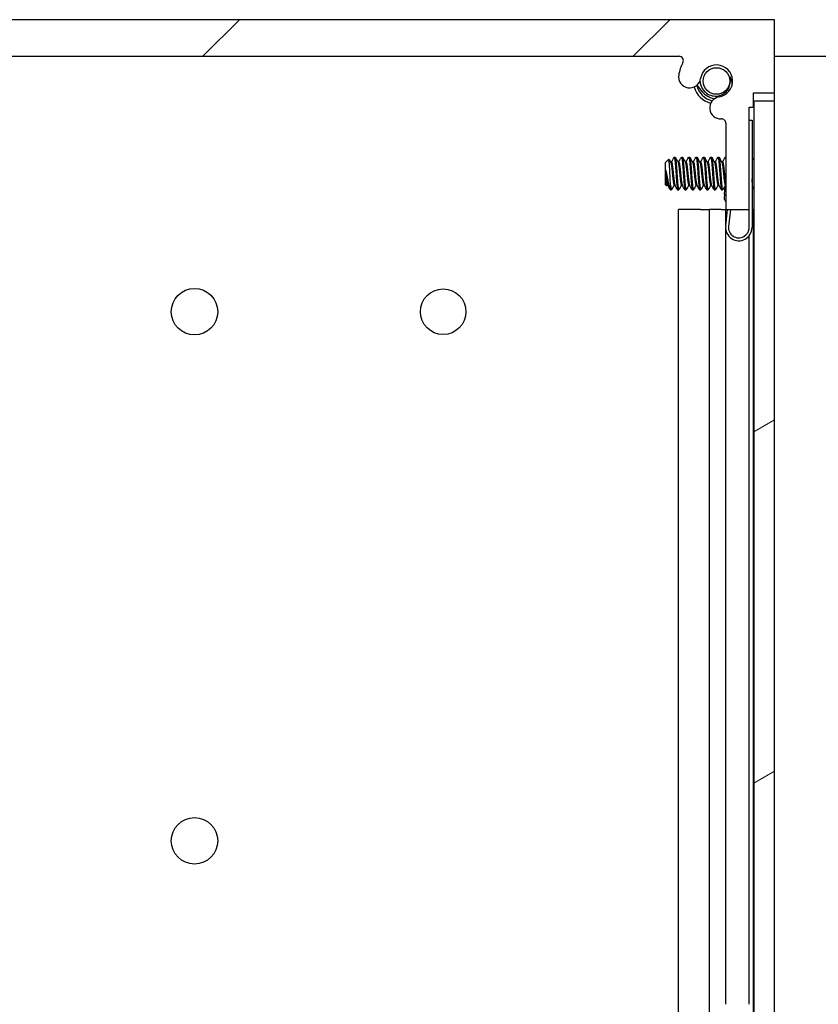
# Model space of a CAD drawing. Header units: millimetres. Extents: x 80 to 2248, y 80 to 1719.
# Tile 57 of 79: x 1195 to 1264, y 1166 to 1251. Entities that reach past the tile are written whole.
import ezdxf

# ---------------------------------------------------------------- set-up
doc = ezdxf.new("R2010")
doc.units = ezdxf.units.MM
doc.header["$LTSCALE"] = 8.333333
for name, color, linetype, lineweight in [('Dimension (ANSI)', 7, 'Continuous', 25), ('Hatch (ANSI)', 7, 'Continuous', 18), ('Visible (ANSI)', 7, 'Continuous', 25)]:
    doc.layers.add(name, color=color, linetype=linetype, lineweight=lineweight)
doc.styles.add('Note Text (ANSI)', font='tahoma.ttf')
doc.dimstyles.new('Default - mm (ANSI)', dxfattribs={"dimscale": 8.333333, "dimtxt": 1.75, "dimasz": 1.5, "dimexe": 2, "dimexo": 1, "dimgap": 0.8, "dimtad": 0, "dimtih": 1, "dimtoh": 1, "dimrnd": 1e-08, "dimzin": 0, "dimdsep": 46, "dimtxsty": 'Note Text (ANSI)', "dimblk": 'Filled-2', "dimcen": 0.09, "dimdle": 10, "dimclrd": 256, "dimclre": 256, "dimclrt": 256, "dimadec": 1, "dimazin": 0, "dimtfac": 1.741714, "dimtofl": 0, "dimtmove": 0, "dimatfit": 3, "dimldrblk": 'Filled-1', "dimfxl": 1, "dimtolj": 1, "dimtzin": 0, "dimlwd": -1, "dimlwe": -1, "dimarcsym": 0})

# ---------------------------------------------------------------- blocks, each defined once
blk = doc.blocks.new('Filled-2')
at = {"color": 0}
for p, q in [((0, 0), (-1, 0.1667)), ((-1, 0.1667), (-1, -0.1667)), ((-1, 0), (0, 0)), ((-1, -0.1667), (0, 0))]:
    blk.add_line(p, q, dxfattribs=at)
at = {"color": 0, "flags": 128}
blk.add_lwpolyline([(-1, -0.1667), (0, 0), (-1, 0.1667), (-1, -0.1667)], dxfattribs=at)
at = {"color": 0}
blk.add_solid([(-1, -0.1667), (0, 0), (-1, 0.1667), (-1, -0.1667)], dxfattribs=at)
blk = doc.blocks.new('*D11')
at = {"layer": 'Defpoints', "color": 0, "transparency": 16777216}
for p in [(1252.208, 1248.229), (1347.354, 1248.229), (1252.208, 543.399)]:
    blk.add_point(p, dxfattribs=at)
at = {"layer": 'Dimension (ANSI)', "transparency": 16777216}
for p, q in [((1260.541, 1248.229), (1364.021, 1248.229)), ((1347.354, 1235.729), (1347.354, 850.112)), ((1347.354, 555.899), (1347.354, 789.117)), ((1260.541, 543.399), (1364.021, 543.399))]:
    blk.add_line(p, q, dxfattribs=at)
at = {"layer": 'Dimension (ANSI)', "transparency": 16777216, "xscale": 12.5, "yscale": 12.5, "zscale": 12.5}
for p, rotation in [((1347.354, 1248.229), 90), ((1347.354, 543.399), 270)]:
    blk.add_blockref('Filled-2', p, dxfattribs=dict(at, rotation=rotation))
at = {"layer": 'Dimension (ANSI)', "transparency": 16777216, "char_height": 14.58333, "attachment_point": 5, "style": 'Note Text (ANSI)'}
for s, insert in [('\\A1; 704.83 mm', (1347.354, 833.906)), ('\\A1;[27.749 in]', (1347.354, 803.408))]:
    blk.add_mtext(s, dxfattribs=dict(at, insert=insert))
blk = doc.blocks.new('Filled-1')
at = {"color": 0}
for p, q in [((0, 0), (-1, 0.3333)), ((-1, 0.3333), (-1, -0.3333)), ((-1, 0), (0, 0)), ((-1, -0.3333), (0, 0))]:
    blk.add_line(p, q, dxfattribs=at)
at = {"color": 0, "flags": 128}
blk.add_lwpolyline([(-1, -0.3333), (0, 0), (-1, 0.3333), (-1, -0.3333)], dxfattribs=at)
at = {"color": 0}
blk.add_solid([(-1, -0.3333), (0, 0), (-1, 0.3333), (-1, -0.3333)], dxfattribs=at)

msp = doc.modelspace()

# ---------------------------------------------------------------- hatches: boundary and pattern name
at = {"layer": 'Hatch (ANSI)'}
h = msp.add_hatch(dxfattribs=at)
h.set_pattern_fill('ANSI31', color=256, scale=211.666667, style=0)
h.set_pattern_definition([(45, (0, 0), (-18.70887, 18.70887), [])])
edge = h.paths.add_edge_path()
edge.add_line((1260.5172, 1245.0542), (1260.5172, 1251.4042))
edge.add_line((1260.5172, 1251.4042), (1127.9292, 1251.4042))
edge.add_line((1127.9292, 1251.4042), (1127.9292, 1245.0542))
edge.add_line((1127.9292, 1245.0542), (1129.7582, 1245.0542))
edge.add_line((1129.7582, 1245.0542), (1129.7582, 1243.7842))
edge.add_line((1129.7582, 1243.7842), (1130.1392, 1243.7842))
edge.add_line((1130.1392, 1243.7842), (1130.1392, 1234.8942))
edge.add_line((1130.1392, 1234.8942), (1132.1712, 1234.8942))
edge.add_line((1132.1712, 1234.8942), (1132.1712, 1242.3929))
edge.add_ellipse((1132.5522, 1242.3929), major_axis=(0, 0.381), ratio=1, start_angle=357.543268, end_angle=450, ccw=False)
edge.add_ellipse((1132.6099, 1243.7379), major_axis=(0.9643, -0.0414), ratio=1, start_angle=270, end_angle=443.339678)
edge.add_ellipse((1132.9842, 1246.0702), major_axis=(-1.3794, 0.2214), ratio=1, start_angle=198.234109, end_angle=450, ccw=False)
edge.add_ellipse((1135.3166, 1246.4445), major_axis=(0.1529, -0.953), ratio=1, start_angle=270, end_angle=449.999999)
edge.add_ellipse((1132.9842, 1246.0702), major_axis=(-0.5272, 3.2854), ratio=1, start_angle=270, end_angle=289.532567)
edge.add_ellipse((1136.2386, 1247.8482), major_axis=(-0.1827, 0.3344), ratio=1, start_angle=331.350379, end_angle=450, ccw=False)
edge.add_line((1136.2386, 1248.2292), (1252.2079, 1248.2292))
edge.add_ellipse((1252.2079, 1247.8482), major_axis=(0.381, 0), ratio=1, start_angle=331.350379, end_angle=450, ccw=False)
edge.add_ellipse((1255.4622, 1246.0702), major_axis=(-1.5953, -2.92), ratio=1, start_angle=270, end_angle=289.532567)
edge.add_ellipse((1253.1299, 1246.4445), major_axis=(-0.1529, -0.953), ratio=1, start_angle=270, end_angle=450)
edge.add_ellipse((1255.4622, 1246.0702), major_axis=(0.2214, 1.3794), ratio=1, start_angle=198.234109, end_angle=450, ccw=False)
edge.add_ellipse((1255.8365, 1243.7379), major_axis=(-0.953, -0.1529), ratio=1, start_angle=270, end_angle=443.339678)
edge.add_ellipse((1255.8942, 1242.3929), major_axis=(0.3806, 0.0163), ratio=1, start_angle=357.543268, end_angle=450, ccw=False)
edge.add_line((1256.2752, 1242.3929), (1256.2752, 1234.8942))
edge.add_line((1256.2752, 1234.8942), (1258.3072, 1234.8942))
edge.add_line((1258.3072, 1234.8942), (1258.3072, 1243.7842))
edge.add_line((1258.3072, 1243.7842), (1258.6882, 1243.7842))
edge.add_line((1258.6882, 1243.7842), (1258.6882, 1245.0542))
edge.add_line((1258.6882, 1245.0542), (1260.5172, 1245.0542))
h = msp.add_hatch(dxfattribs=at)
h.set_pattern_fill('ANSI31', color=256, scale=211.666667, angle=-15, style=0)
h.set_pattern_definition([(30, (0, 0), (-13.22917, 22.9136), [])])
h.paths.add_polyline_path([(1258.7138, 547.3135), (1260.5172, 547.3135), (1260.5172, 1244.3149), (1258.7138, 1244.3149)])

# ---------------------------------------------------------------- linework, layer by layer
at = {"layer": 'Visible (ANSI)'}
for p, q in [((1260.5172, 1251.4042), (1127.9292, 1251.4042)), ((1260.5172, 1245.0542), (1260.5172, 1251.4042)), ((1136.2386, 1248.2292), (1252.2079, 1248.2292)), ((1258.6882, 1243.7842), (1258.6882, 1245.0542)), ((1258.6882, 1245.0542), (1260.5172, 1245.0542)), ((1260.5041, 1244.3149), (1260.5041, 1245.0542)), ((1258.3072, 1234.8942), (1258.3072, 1243.7842)), ((1258.3072, 1243.7842), (1258.6882, 1243.7842)), ((1260.5172, 1244.3149), (1258.7138, 1244.3149)), ((1258.7138, 1244.3149), (1258.7138, 547.3135)), ((1260.5172, 547.3135), (1260.5172, 1244.3149)), ((1258.3072, 1242.6792), (1258.5572, 1242.6792)), ((1258.5572, 1242.6792), (1258.5572, 1233.3292)), ((1256.2638, 1242.4773), (1256.2653, 1242.4794)), ((1256.2662, 1242.4756), (1256.2638, 1242.4773)), ((1256.2752, 1242.3929), (1256.2752, 1234.8942)), ((1250.9922, 1238.9619), (1251.3153, 1239.2849)), ((1251.786, 1239.4381), (1251.8654, 1239.4381)), ((1252.421, 1239.4381), (1252.5004, 1239.4381)), ((1253.056, 1239.4381), (1253.1354, 1239.4381)), ((1253.691, 1239.4381), (1253.7704, 1239.4381)), ((1254.326, 1239.4381), (1254.4054, 1239.4381)), ((1254.961, 1239.4381), (1255.0404, 1239.4381)), ((1255.596, 1239.4381), (1255.6754, 1239.4381)), ((1256.231, 1239.4381), (1256.2752, 1239.4381)), ((1258.5572, 1239.1799), (1258.7138, 1239.3365)), ((1250.9922, 1238.9619), (1250.9922, 1237.0696)), ((1251.4784, 1239.0085), (1251.5479, 1239.0085)), ((1252.1134, 1239.0085), (1252.1829, 1239.0085)), ((1252.7484, 1239.0085), (1252.8179, 1239.0085)), ((1253.3834, 1239.0085), (1253.4529, 1239.0085)), ((1254.0184, 1239.0085), (1254.0879, 1239.0085)), ((1254.6534, 1239.0085), (1254.7229, 1239.0085)), ((1255.2884, 1239.0085), (1255.3579, 1239.0085)), ((1255.9234, 1239.0085), (1255.9929, 1239.0085)), ((1251.0389, 1238.3389), (1251.0389, 1237.571)), ((1250.9922, 1237.0696), (1251.111, 1236.9508)), ((1251.151, 1237.0229), (1251.2205, 1237.0229)), ((1251.4685, 1236.5933), (1251.4685, 1237.0192)), ((1251.786, 1237.0229), (1251.8555, 1237.0229)), ((1252.421, 1237.0229), (1252.4905, 1237.0229)), ((1253.056, 1237.0229), (1253.1255, 1237.0229)), ((1253.691, 1237.0229), (1253.7605, 1237.0229)), ((1254.326, 1237.0229), (1254.3955, 1237.0229)), ((1254.961, 1237.0229), (1255.0305, 1237.0229)), ((1255.596, 1237.0229), (1255.6655, 1237.0229)), ((1256.1606, 1236.2349), (1256.2282, 1236.8643)), ((1256.2282, 1236.8643), (1256.2547, 1237.1104)), ((1256.231, 1237.0229), (1256.2453, 1237.0229)), ((1258.6336, 1236.7751), (1258.7138, 1236.6949)), ((1251.4685, 1236.5933), (1251.5479, 1236.5933)), ((1252.1035, 1236.5933), (1252.1829, 1236.5933)), ((1252.7385, 1236.5933), (1252.8179, 1236.5933)), ((1253.3735, 1236.5933), (1253.4529, 1236.5933)), ((1254.0085, 1236.5933), (1254.0879, 1236.5933)), ((1254.6435, 1236.5933), (1254.7229, 1236.5933)), ((1255.2785, 1236.5933), (1255.3579, 1236.5933)), ((1255.9135, 1236.5933), (1255.9929, 1236.5933)), ((1256.1606, 1236.2349), (1256.1239, 1235.8939)), ((1254.0698, 1234.9042), (1252.1516, 1234.9042)), ((1252.1516, 1163.507), (1252.1516, 1234.9042)), ((1254.0698, 1234.9042), (1254.8582, 1234.9042)), ((1255.8648, 1234.9042), (1254.8582, 1234.9042)), ((1254.8582, 1163.7656), (1254.8582, 1234.9042)), ((1255.8648, 1234.9042), (1256.2621, 1234.9042)), ((1256.2621, 1234.9042), (1256.2752, 1234.9042)), ((1256.2621, 1233.4353), (1256.2621, 1234.9042)), ((1256.2638, 1233.4521), (1256.4188, 1234.8942)), ((1256.2752, 1234.8942), (1258.3072, 1234.8942)), ((1256.6703, 1234.8942), (1256.5124, 1233.4254)), ((1258.2941, 1233.1762), (1258.2941, 1234.8942)), ((1258.3072, 1233.3292), (1258.3072, 1234.8942)), ((1258.5572, 1234.9042), (1258.6751, 1234.9042)), ((1258.6751, 1234.9042), (1258.7138, 1234.9042)), ((1258.6751, 1163.7963), (1258.6751, 1234.9042)), ((1256.2621, 1165.7642), (1256.2621, 1233.2232)), ((1258.2941, 1165.7642), (1258.2941, 1232.5972))]:
    msp.add_line(p, q, dxfattribs=at)
for centre, radius in [((1255.4622, 1246.0702), 1.1573), ((1210.0851, 1226.0042), 2.0193), ((1231.7005, 1226.0042), 1.981), ((1210.0851, 1179.9794), 2.0193)]:
    msp.add_circle(centre, radius, dxfattribs=at)
for centre, radius, start, end in [((1252.2079, 1247.8482), 0.381, 331.350379, 90), ((1255.4622, 1246.0702), 3.3274, 151.350379, 170.882946), ((1255.4622, 1246.0702), 1.397, 279.117054, 170.882946), ((1253.1299, 1246.4445), 0.9652, 170.882946, 350.882946), ((1255.4622, 1246.0702), 1.2156, 333.644372, 18.644372), ((1255.4622, 1246.0702), 2, 194.636217, 255.363783), ((1255.4622, 1246.0702), 1.7526, 192.076077, 257.923923), ((1255.8365, 1243.7379), 0.9652, 99.117054, 272.456732), ((1255.8942, 1242.3929), 0.381, 0, 92.456732), ((1256.7168, 1235.9864), 0.6, 188.865854, 222.617192), ((1257.4072, 1233.3292), 1.15, 173.865854, 0), ((1257.4072, 1233.3292), 0.9, 173.865854, 0)]:
    msp.add_arc(centre, radius, start, end, dxfattribs=at)
for points in [[(1254.0279, 1246.0906), (1254.0281, 1246.0837), (1254.0285, 1246.0769), (1254.0288, 1246.0702)], [(1256.6141, 1246.4589), (1256.689, 1246.3392), (1256.7411, 1246.2091), (1256.7696, 1246.0702)], [(1256.7696, 1246.0702), (1256.7876, 1245.9829), (1256.8114, 1245.8287), (1256.7892, 1245.6333)], [(1251.3252, 1239.2812), (1251.3794, 1239.1845), (1251.4337, 1239.0878), (1251.4881, 1238.9913)], [(1251.538, 1239.0085), (1251.6163, 1239.1474), (1251.6942, 1239.2865), (1251.772, 1239.4257)], [(1251.8793, 1239.4257), (1251.9604, 1239.2808), (1252.0416, 1239.1359), (1252.1231, 1238.9913)], [(1252.173, 1239.0085), (1252.2513, 1239.1474), (1252.3292, 1239.2865), (1252.407, 1239.4257)], [(1252.5143, 1239.4257), (1252.5954, 1239.2808), (1252.6766, 1239.1359), (1252.7581, 1238.9913)], [(1252.808, 1239.0085), (1252.8863, 1239.1474), (1252.9642, 1239.2865), (1253.042, 1239.4257)], [(1253.1493, 1239.4257), (1253.2304, 1239.2808), (1253.3116, 1239.1359), (1253.3931, 1238.9913)], [(1253.443, 1239.0085), (1253.5213, 1239.1474), (1253.5992, 1239.2865), (1253.677, 1239.4257)], [(1253.7843, 1239.4257), (1253.8654, 1239.2808), (1253.9466, 1239.1359), (1254.0281, 1238.9913)], [(1254.078, 1239.0085), (1254.1563, 1239.1474), (1254.2342, 1239.2865), (1254.312, 1239.4257)], [(1254.4193, 1239.4257), (1254.5004, 1239.2808), (1254.5816, 1239.1359), (1254.6631, 1238.9913)], [(1254.713, 1239.0085), (1254.7913, 1239.1474), (1254.8692, 1239.2865), (1254.947, 1239.4257)], [(1255.0543, 1239.4257), (1255.1354, 1239.2808), (1255.2166, 1239.1359), (1255.2981, 1238.9913)], [(1255.348, 1239.0085), (1255.4263, 1239.1474), (1255.5042, 1239.2865), (1255.582, 1239.4257)], [(1255.6893, 1239.4257), (1255.7704, 1239.2808), (1255.8516, 1239.1359), (1255.9331, 1238.9913)], [(1255.983, 1239.0085), (1256.0613, 1239.1474), (1256.1392, 1239.2865), (1256.217, 1239.4257)], [(1258.6986, 1239.3213), (1258.7037, 1239.3304), (1258.7088, 1239.3394), (1258.7138, 1239.3485)], [(1251.0389, 1238.3389), (1251.0656, 1238.2401), (1251.0902, 1238.1303), (1251.1123, 1238.0157)], [(1251.1609, 1237.0229), (1251.1482, 1237.0003), (1251.1355, 1236.9778), (1251.1227, 1236.9552)], [(1251.4365, 1236.638), (1251.3614, 1236.7722), (1251.2862, 1236.9063), (1251.2107, 1237.0402)], [(1251.7959, 1237.0229), (1251.7176, 1236.884), (1251.6397, 1236.7449), (1251.5618, 1236.6058)], [(1252.0895, 1236.6058), (1252.0085, 1236.7507), (1251.9273, 1236.8956), (1251.8457, 1237.0402)], [(1252.4309, 1237.0229), (1252.3526, 1236.884), (1252.2747, 1236.7449), (1252.1968, 1236.6058)], [(1252.7245, 1236.6058), (1252.6435, 1236.7507), (1252.5623, 1236.8956), (1252.4807, 1237.0402)], [(1253.0659, 1237.0229), (1252.9876, 1236.884), (1252.9097, 1236.7449), (1252.8318, 1236.6058)], [(1253.3595, 1236.6058), (1253.2785, 1236.7507), (1253.1973, 1236.8956), (1253.1157, 1237.0402)], [(1253.7009, 1237.0229), (1253.6226, 1236.884), (1253.5447, 1236.7449), (1253.4668, 1236.6058)], [(1253.9945, 1236.6058), (1253.9135, 1236.7507), (1253.8323, 1236.8956), (1253.7507, 1237.0402)], [(1254.3359, 1237.0229), (1254.2576, 1236.884), (1254.1797, 1236.7449), (1254.1018, 1236.6058)], [(1254.6295, 1236.6058), (1254.5485, 1236.7507), (1254.4673, 1236.8956), (1254.3857, 1237.0402)], [(1254.9709, 1237.0229), (1254.8926, 1236.884), (1254.8147, 1236.7449), (1254.7368, 1236.6058)], [(1255.2645, 1236.6058), (1255.1835, 1236.7507), (1255.1023, 1236.8956), (1255.0207, 1237.0402)], [(1255.6059, 1237.0229), (1255.5276, 1236.884), (1255.4497, 1236.7449), (1255.3718, 1236.6058)], [(1255.8995, 1236.6058), (1255.8185, 1236.7507), (1255.7373, 1236.8956), (1255.6557, 1237.0402)], [(1256.2409, 1237.0229), (1256.1626, 1236.884), (1256.0847, 1236.7449), (1256.0068, 1236.6058)], [(1258.6388, 1236.77), (1258.6116, 1236.7215), (1258.5844, 1236.6729), (1258.5572, 1236.6244)]]:
    msp.add_open_spline(points, degree=3, dxfattribs=at)
for points, knots in [([(1254.0288, 1246.0702), (1254.0368, 1245.9216), (1254.0656, 1245.803), (1254.1337, 1245.5962), (1254.1843, 1245.4897), (1254.3369, 1245.2513), (1254.457, 1245.1182), (1254.7525, 1244.9075), (1254.9157, 1244.8343), (1255.2486, 1244.7589), (1255.4261, 1244.7496), (1255.7641, 1244.809), (1255.9144, 1244.8657), (1256.1878, 1245.0328), (1256.2856, 1245.1283), (1256.4345, 1245.3012), (1256.5024, 1245.4116), (1256.5515, 1245.5306)], [-0.25808674, -0.25808674, -0.25808674, -0.25808674, -0.23478538, -0.23478538, -0.20745079, -0.20745079, -0.16890819, -0.16890819, -0.13215384, -0.13215384, -0.09808162, -0.09808162, -0.06858842, -0.06858842, -0.0387126, -0.0387126, 0, 0, 0, 0]), ([(1253.7864, 1245.737), (1253.8952, 1245.512), (1254.0408, 1245.3051), (1254.3092, 1245.0334), (1254.4073, 1244.9496), (1254.5561, 1244.8429), (1254.6011, 1244.8131), (1254.6575, 1244.7784), (1254.6681, 1244.772), (1254.6832, 1244.763), (1254.6879, 1244.7603), (1254.6959, 1244.7556), (1254.6993, 1244.7536), (1254.7059, 1244.7498), (1254.709, 1244.748), (1254.7164, 1244.7438), (1254.7207, 1244.7414), (1254.7355, 1244.7331), (1254.746, 1244.7273), (1254.8603, 1244.6655), (1254.9682, 1244.6174), (1255.145, 1244.5547), (1255.2086, 1244.5354), (1255.2702, 1244.5194)], [-0.20828692, -0.20828692, -0.20828692, -0.20828692, -0.16037519, -0.16037519, -0.1357902, -0.1357902, -0.12553662, -0.12553662, -0.1232027, -0.1232027, -0.12218422, -0.12218422, -0.12143653, -0.12143653, -0.12074769, -0.12074769, -0.11981568, -0.11981568, -0.11753587, -0.11753587, -0.09516844, -0.09516844, -0.08204301, -0.08204301, -0.08204301, -0.08204301]), ([(1251.4174, 1238.0157), (1251.4106, 1238.174), (1251.4045, 1238.2982), (1251.3937, 1238.5077), (1251.3877, 1238.6146), (1251.3732, 1238.8504), (1251.3647, 1238.969), (1251.3528, 1239.1093), (1251.3491, 1239.1503), (1251.3372, 1239.2498), (1251.3286, 1239.2848), (1251.3182, 1239.287), (1251.3168, 1239.2864), (1251.3153, 1239.2849)], [-0.3275077, -0.3275077, -0.3275077, -0.3275077, -0.298679, -0.298679, -0.26513723, -0.26513723, -0.21824944, -0.21824944, -0.19498337, -0.19498337, -0.1484776, -0.1484776, -0.14089425, -0.14089425, -0.14089425, -0.14089425]), ([(1251.1227, 1236.9552), (1251.117, 1236.945), (1251.1112, 1236.9467), (1251.0963, 1236.981), (1251.0874, 1237.0293), (1251.0713, 1237.1729), (1251.0646, 1237.2505), (1251.0525, 1237.3925), (1251.0457, 1237.4786), (1251.0389, 1237.571)], [-0.09938098, -0.09938098, -0.09938098, -0.09938098, -0.08213524, -0.08213524, -0.055703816, -0.055703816, -0.030124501, -0.030124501, 0, 0, 0, 0]), ([(1251.1123, 1238.0157), (1251.1224, 1237.9635), (1251.1416, 1237.8647), (1251.1857, 1237.6443), (1251.2042, 1237.5534), (1251.251, 1237.3263), (1251.2786, 1237.1962), (1251.3388, 1236.9269), (1251.3638, 1236.8264), (1251.4133, 1236.6767), (1251.4412, 1236.6206), (1251.4685, 1236.5933)], [-0.16946906, -0.16946906, -0.16946906, -0.16946906, -0.14210049, -0.14210049, -0.12254616, -0.12254616, -0.09176944, -0.09176944, -0.05039984, -0.05039984, 0, 0, 0, 0]), ([(1251.4685, 1237.0192), (1251.46, 1237.1552), (1251.4513, 1237.3121), (1251.4425, 1237.4828), (1251.4381, 1237.5681), (1251.4338, 1237.6554), (1251.4296, 1237.7446), (1251.4254, 1237.8338), (1251.4213, 1237.9256), (1251.4174, 1238.0157)], [0, 0, 0, 0, 0.0005404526, 0.0005404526, 0.0005404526, 0.0008106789, 0.0008106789, 0.0008106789, 0.0010809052, 0.0010809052, 0.0010809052, 0.0010809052]), ([(1258.6336, 1236.7751), (1258.6257, 1236.7831), (1258.6178, 1236.8163), (1258.6037, 1236.9218), (1258.5965, 1236.9997), (1258.5783, 1237.2375), (1258.5693, 1237.3688), (1258.5592, 1237.5291), (1258.5582, 1237.545), (1258.5572, 1237.561)], [-0.52990335, -0.52990335, -0.52990335, -0.52990335, -0.4386463, -0.4386463, -0.36077455, -0.36077455, -0.29338338, -0.29338338, -0.28602497, -0.28602497, -0.28602497, -0.28602497])]:
    msp.add_open_spline(points, degree=3, knots=knots, dxfattribs=at)
for points, weights, knots in [([(1251.772, 1239.4257), (1251.8077, 1239.4895), (1251.8389, 1239.2476), (1251.8918, 1238.837), (1251.9447, 1238.0157)], [0.937106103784, 0.916453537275, 1, 0.866025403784, 1], [0.076837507, 0.076837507, 0.076837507, 0.083333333, 0.083333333, 0.09375, 0.09375, 0.09375]), ([(1251.8654, 1239.4381), (1251.8937, 1239.4381), (1251.9183, 1239.2476), (1251.9712, 1238.837), (1252.0241, 1238.0157)], [0.933012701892, 0.933012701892, 1, 0.866025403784, 1], [0.140625, 0.140625, 0.140625, 0.145833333, 0.145833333, 0.15625, 0.15625, 0.15625]), ([(1252.407, 1239.4257), (1252.4427, 1239.4895), (1252.4739, 1239.2476), (1252.5268, 1238.837), (1252.5797, 1238.0157)], [0.937106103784, 0.916453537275, 1, 0.866025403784, 1], [0.139337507, 0.139337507, 0.139337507, 0.145833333, 0.145833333, 0.15625, 0.15625, 0.15625]), ([(1252.5004, 1239.4381), (1252.5287, 1239.4381), (1252.5533, 1239.2476), (1252.6062, 1238.837), (1252.6591, 1238.0157)], [0.933012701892, 0.933012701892, 1, 0.866025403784, 1], [0.203125, 0.203125, 0.203125, 0.208333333, 0.208333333, 0.21875, 0.21875, 0.21875]), ([(1253.042, 1239.4257), (1253.0777, 1239.4895), (1253.1089, 1239.2476), (1253.1618, 1238.837), (1253.2147, 1238.0157)], [0.937106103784, 0.916453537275, 1, 0.866025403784, 1], [0.201837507, 0.201837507, 0.201837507, 0.208333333, 0.208333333, 0.21875, 0.21875, 0.21875]), ([(1253.1354, 1239.4381), (1253.1637, 1239.4381), (1253.1883, 1239.2476), (1253.2412, 1238.837), (1253.2941, 1238.0157)], [0.933012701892, 0.933012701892, 1, 0.866025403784, 1], [0.265625, 0.265625, 0.265625, 0.270833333, 0.270833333, 0.28125, 0.28125, 0.28125]), ([(1253.677, 1239.4257), (1253.7127, 1239.4895), (1253.7439, 1239.2476), (1253.7968, 1238.837), (1253.8497, 1238.0157)], [0.937106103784, 0.916453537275, 1, 0.866025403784, 1], [0.264337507, 0.264337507, 0.264337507, 0.270833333, 0.270833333, 0.28125, 0.28125, 0.28125]), ([(1253.7704, 1239.4381), (1253.7987, 1239.4381), (1253.8233, 1239.2476), (1253.8762, 1238.837), (1253.9291, 1238.0157)], [0.933012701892, 0.933012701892, 1, 0.866025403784, 1], [0.328125, 0.328125, 0.328125, 0.333333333, 0.333333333, 0.34375, 0.34375, 0.34375]), ([(1254.312, 1239.4257), (1254.3477, 1239.4895), (1254.3789, 1239.2476), (1254.4318, 1238.837), (1254.4847, 1238.0157)], [0.937106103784, 0.916453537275, 1, 0.866025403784, 1], [0.326837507, 0.326837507, 0.326837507, 0.333333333, 0.333333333, 0.34375, 0.34375, 0.34375]), ([(1254.4054, 1239.4381), (1254.4337, 1239.4381), (1254.4583, 1239.2476), (1254.5112, 1238.837), (1254.5641, 1238.0157)], [0.933012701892, 0.933012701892, 1, 0.866025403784, 1], [0.390625, 0.390625, 0.390625, 0.395833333, 0.395833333, 0.40625, 0.40625, 0.40625]), ([(1254.947, 1239.4257), (1254.9827, 1239.4895), (1255.0139, 1239.2476), (1255.0668, 1238.837), (1255.1197, 1238.0157)], [0.937106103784, 0.916453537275, 1, 0.866025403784, 1], [0.389337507, 0.389337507, 0.389337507, 0.395833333, 0.395833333, 0.40625, 0.40625, 0.40625]), ([(1255.0404, 1239.4381), (1255.0687, 1239.4381), (1255.0933, 1239.2476), (1255.1462, 1238.837), (1255.1991, 1238.0157)], [0.933012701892, 0.933012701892, 1, 0.866025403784, 1], [0.453125, 0.453125, 0.453125, 0.458333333, 0.458333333, 0.46875, 0.46875, 0.46875]), ([(1255.582, 1239.4257), (1255.6177, 1239.4895), (1255.6489, 1239.2476), (1255.7018, 1238.837), (1255.7547, 1238.0157)], [0.937106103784, 0.916453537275, 1, 0.866025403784, 1], [0.451837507, 0.451837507, 0.451837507, 0.458333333, 0.458333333, 0.46875, 0.46875, 0.46875]), ([(1255.6754, 1239.4381), (1255.7037, 1239.4381), (1255.7283, 1239.2476), (1255.7812, 1238.837), (1255.8341, 1238.0157)], [0.933012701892, 0.933012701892, 1, 0.866025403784, 1], [0.515625, 0.515625, 0.515625, 0.520833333, 0.520833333, 0.53125, 0.53125, 0.53125]), ([(1251.4881, 1238.9913), (1251.5058, 1238.9599), (1251.5214, 1238.8755), (1251.5743, 1238.5889), (1251.6272, 1238.0157), (1251.6802, 1237.4425), (1251.7331, 1237.1559), (1251.7576, 1237.0229), (1251.786, 1237.0229)], [0.941196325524, 0.956426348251, 1, 0.866025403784, 1, 0.866025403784, 1, 0.933012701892, 0.933012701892], [0.079945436, 0.079945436, 0.079945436, 0.083333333, 0.083333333, 0.09375, 0.09375, 0.104166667, 0.104166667, 0.109375, 0.109375, 0.109375]), ([(1251.5479, 1239.0085), (1251.5762, 1239.0085), (1251.6008, 1238.8755), (1251.6537, 1238.5889), (1251.7066, 1238.0157), (1251.7595, 1237.4425), (1251.8125, 1237.1559), (1251.828, 1237.0715), (1251.8457, 1237.0402)], [0.933012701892, 0.933012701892, 1, 0.866025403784, 1, 0.866025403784, 1, 0.956426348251, 0.941196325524], [0.078125, 0.078125, 0.078125, 0.083333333, 0.083333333, 0.09375, 0.09375, 0.104166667, 0.104166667, 0.107554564, 0.107554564, 0.107554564]), ([(1252.1231, 1238.9913), (1252.1408, 1238.9599), (1252.1564, 1238.8755), (1252.2093, 1238.5889), (1252.2622, 1238.0157), (1252.3152, 1237.4425), (1252.3681, 1237.1559), (1252.3926, 1237.0229), (1252.421, 1237.0229)], [0.941196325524, 0.956426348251, 1, 0.866025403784, 1, 0.866025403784, 1, 0.933012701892, 0.933012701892], [0.142445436, 0.142445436, 0.142445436, 0.145833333, 0.145833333, 0.15625, 0.15625, 0.166666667, 0.166666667, 0.171875, 0.171875, 0.171875]), ([(1252.1829, 1239.0085), (1252.2112, 1239.0085), (1252.2358, 1238.8755), (1252.2887, 1238.5889), (1252.3416, 1238.0157), (1252.3945, 1237.4425), (1252.4475, 1237.1559), (1252.463, 1237.0715), (1252.4807, 1237.0402)], [0.933012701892, 0.933012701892, 1, 0.866025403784, 1, 0.866025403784, 1, 0.956426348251, 0.941196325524], [0.140625, 0.140625, 0.140625, 0.145833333, 0.145833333, 0.15625, 0.15625, 0.166666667, 0.166666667, 0.170054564, 0.170054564, 0.170054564]), ([(1252.7581, 1238.9913), (1252.7758, 1238.9599), (1252.7914, 1238.8755), (1252.8443, 1238.5889), (1252.8972, 1238.0157), (1252.9502, 1237.4425), (1253.0031, 1237.1559), (1253.0276, 1237.0229), (1253.056, 1237.0229)], [0.941196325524, 0.956426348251, 1, 0.866025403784, 1, 0.866025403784, 1, 0.933012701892, 0.933012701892], [0.204945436, 0.204945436, 0.204945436, 0.208333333, 0.208333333, 0.21875, 0.21875, 0.229166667, 0.229166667, 0.234375, 0.234375, 0.234375]), ([(1252.8179, 1239.0085), (1252.8462, 1239.0085), (1252.8708, 1238.8755), (1252.9237, 1238.5889), (1252.9766, 1238.0157), (1253.0295, 1237.4425), (1253.0825, 1237.1559), (1253.098, 1237.0715), (1253.1157, 1237.0402)], [0.933012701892, 0.933012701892, 1, 0.866025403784, 1, 0.866025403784, 1, 0.956426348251, 0.941196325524], [0.203125, 0.203125, 0.203125, 0.208333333, 0.208333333, 0.21875, 0.21875, 0.229166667, 0.229166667, 0.232554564, 0.232554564, 0.232554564]), ([(1253.3931, 1238.9913), (1253.4108, 1238.9599), (1253.4264, 1238.8755), (1253.4793, 1238.5889), (1253.5322, 1238.0157), (1253.5852, 1237.4425), (1253.6381, 1237.1559), (1253.6626, 1237.0229), (1253.691, 1237.0229)], [0.941196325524, 0.956426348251, 1, 0.866025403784, 1, 0.866025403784, 1, 0.933012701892, 0.933012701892], [0.267445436, 0.267445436, 0.267445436, 0.270833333, 0.270833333, 0.28125, 0.28125, 0.291666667, 0.291666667, 0.296875, 0.296875, 0.296875]), ([(1253.4529, 1239.0085), (1253.4812, 1239.0085), (1253.5058, 1238.8755), (1253.5587, 1238.5889), (1253.6116, 1238.0157), (1253.6645, 1237.4425), (1253.7175, 1237.1559), (1253.733, 1237.0715), (1253.7507, 1237.0402)], [0.933012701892, 0.933012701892, 1, 0.866025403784, 1, 0.866025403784, 1, 0.956426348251, 0.941196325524], [0.265625, 0.265625, 0.265625, 0.270833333, 0.270833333, 0.28125, 0.28125, 0.291666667, 0.291666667, 0.295054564, 0.295054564, 0.295054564]), ([(1254.0281, 1238.9913), (1254.0458, 1238.9599), (1254.0614, 1238.8755), (1254.1143, 1238.5889), (1254.1672, 1238.0157), (1254.2202, 1237.4425), (1254.2731, 1237.1559), (1254.2976, 1237.0229), (1254.326, 1237.0229)], [0.941196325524, 0.956426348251, 1, 0.866025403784, 1, 0.866025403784, 1, 0.933012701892, 0.933012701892], [0.329945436, 0.329945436, 0.329945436, 0.333333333, 0.333333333, 0.34375, 0.34375, 0.354166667, 0.354166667, 0.359375, 0.359375, 0.359375]), ([(1254.0879, 1239.0085), (1254.1162, 1239.0085), (1254.1408, 1238.8755), (1254.1937, 1238.5889), (1254.2466, 1238.0157), (1254.2995, 1237.4425), (1254.3525, 1237.1559), (1254.368, 1237.0715), (1254.3857, 1237.0402)], [0.933012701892, 0.933012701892, 1, 0.866025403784, 1, 0.866025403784, 1, 0.956426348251, 0.941196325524], [0.328125, 0.328125, 0.328125, 0.333333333, 0.333333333, 0.34375, 0.34375, 0.354166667, 0.354166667, 0.357554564, 0.357554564, 0.357554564]), ([(1254.6631, 1238.9913), (1254.6808, 1238.9599), (1254.6964, 1238.8755), (1254.7493, 1238.5889), (1254.8022, 1238.0157), (1254.8552, 1237.4425), (1254.9081, 1237.1559), (1254.9326, 1237.0229), (1254.961, 1237.0229)], [0.941196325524, 0.956426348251, 1, 0.866025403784, 1, 0.866025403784, 1, 0.933012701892, 0.933012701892], [0.392445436, 0.392445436, 0.392445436, 0.395833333, 0.395833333, 0.40625, 0.40625, 0.416666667, 0.416666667, 0.421875, 0.421875, 0.421875]), ([(1254.7229, 1239.0085), (1254.7512, 1239.0085), (1254.7758, 1238.8755), (1254.8287, 1238.5889), (1254.8816, 1238.0157), (1254.9345, 1237.4425), (1254.9875, 1237.1559), (1255.003, 1237.0715), (1255.0207, 1237.0402)], [0.933012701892, 0.933012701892, 1, 0.866025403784, 1, 0.866025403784, 1, 0.956426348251, 0.941196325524], [0.390625, 0.390625, 0.390625, 0.395833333, 0.395833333, 0.40625, 0.40625, 0.416666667, 0.416666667, 0.420054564, 0.420054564, 0.420054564]), ([(1255.2981, 1238.9913), (1255.3158, 1238.9599), (1255.3314, 1238.8755), (1255.3843, 1238.5889), (1255.4372, 1238.0157), (1255.4902, 1237.4425), (1255.5431, 1237.1559), (1255.5676, 1237.0229), (1255.596, 1237.0229)], [0.941196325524, 0.956426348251, 1, 0.866025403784, 1, 0.866025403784, 1, 0.933012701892, 0.933012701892], [0.454945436, 0.454945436, 0.454945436, 0.458333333, 0.458333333, 0.46875, 0.46875, 0.479166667, 0.479166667, 0.484375, 0.484375, 0.484375]), ([(1255.3579, 1239.0085), (1255.3862, 1239.0085), (1255.4108, 1238.8755), (1255.4637, 1238.5889), (1255.5166, 1238.0157), (1255.5695, 1237.4425), (1255.6225, 1237.1559), (1255.638, 1237.0715), (1255.6557, 1237.0402)], [0.933012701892, 0.933012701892, 1, 0.866025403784, 1, 0.866025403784, 1, 0.956426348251, 0.941196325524], [0.453125, 0.453125, 0.453125, 0.458333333, 0.458333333, 0.46875, 0.46875, 0.479166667, 0.479166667, 0.482554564, 0.482554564, 0.482554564]), ([(1255.9331, 1238.9913), (1255.9508, 1238.9599), (1255.9664, 1238.8755), (1256.0193, 1238.5889), (1256.0722, 1238.0157), (1256.1252, 1237.4425), (1256.1781, 1237.1559), (1256.2026, 1237.0229), (1256.231, 1237.0229)], [0.941196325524, 0.956426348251, 1, 0.866025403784, 1, 0.866025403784, 1, 0.933012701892, 0.933012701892], [0.517445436, 0.517445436, 0.517445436, 0.520833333, 0.520833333, 0.53125, 0.53125, 0.541666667, 0.541666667, 0.546875, 0.546875, 0.546875]), ([(1255.9929, 1239.0085), (1256.0212, 1239.0085), (1256.0458, 1238.8755), (1256.0987, 1238.5889), (1256.1516, 1238.0157), (1256.2045, 1237.4425), (1256.2575, 1237.1559), (1256.2602, 1237.1412), (1256.263, 1237.128)], [0.933012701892, 0.933012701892, 1, 0.866025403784, 1, 0.866025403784, 1, 0.992098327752, 0.985128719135], [0.515625, 0.515625, 0.515625, 0.520833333, 0.520833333, 0.53125, 0.53125, 0.541666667, 0.541666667, 0.54228103, 0.54228103, 0.54228103]), ([(1251.0389, 1238.3389), (1251.0563, 1238.1818), (1251.0716, 1238.0157), (1251.1245, 1237.4425), (1251.1775, 1237.1559), (1251.193, 1237.0715), (1251.2107, 1237.0402)], [0.941670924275, 0.957095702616, 1, 0.866025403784, 1, 0.956426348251, 0.941196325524], [0.027914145, 0.027914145, 0.027914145, 0.03125, 0.03125, 0.041666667, 0.041666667, 0.045054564, 0.045054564, 0.045054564]), ([(1251.0389, 1237.571), (1251.0706, 1237.3048), (1251.0981, 1237.1559), (1251.1226, 1237.0229), (1251.151, 1237.0229)], [0.933829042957, 0.925617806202, 1, 0.933012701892, 0.933012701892], [0.035883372, 0.035883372, 0.035883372, 0.041666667, 0.041666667, 0.046875, 0.046875, 0.046875]), ([(1251.9447, 1238.0157), (1251.9977, 1237.1945), (1252.0506, 1236.7839), (1252.0751, 1236.5933), (1252.1035, 1236.5933)], [1, 0.866025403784, 1, 0.933012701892, 0.933012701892], [0.09375, 0.09375, 0.09375, 0.104166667, 0.104166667, 0.109375, 0.109375, 0.109375]), ([(1252.0241, 1238.0157), (1252.077, 1237.1945), (1252.13, 1236.7839), (1252.1611, 1236.5419), (1252.1968, 1236.6058)], [1, 0.866025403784, 1, 0.916453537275, 0.937106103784], [0.15625, 0.15625, 0.15625, 0.166666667, 0.166666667, 0.173162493, 0.173162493, 0.173162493]), ([(1252.5797, 1238.0157), (1252.6327, 1237.1945), (1252.6856, 1236.7839), (1252.7101, 1236.5933), (1252.7385, 1236.5933)], [1, 0.866025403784, 1, 0.933012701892, 0.933012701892], [0.15625, 0.15625, 0.15625, 0.166666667, 0.166666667, 0.171875, 0.171875, 0.171875]), ([(1252.6591, 1238.0157), (1252.712, 1237.1945), (1252.765, 1236.7839), (1252.7961, 1236.5419), (1252.8318, 1236.6058)], [1, 0.866025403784, 1, 0.916453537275, 0.937106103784], [0.21875, 0.21875, 0.21875, 0.229166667, 0.229166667, 0.235662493, 0.235662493, 0.235662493]), ([(1253.2147, 1238.0157), (1253.2677, 1237.1945), (1253.3206, 1236.7839), (1253.3451, 1236.5933), (1253.3735, 1236.5933)], [1, 0.866025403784, 1, 0.933012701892, 0.933012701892], [0.21875, 0.21875, 0.21875, 0.229166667, 0.229166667, 0.234375, 0.234375, 0.234375]), ([(1253.2941, 1238.0157), (1253.347, 1237.1945), (1253.4, 1236.7839), (1253.4311, 1236.5419), (1253.4668, 1236.6058)], [1, 0.866025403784, 1, 0.916453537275, 0.937106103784], [0.28125, 0.28125, 0.28125, 0.291666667, 0.291666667, 0.298162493, 0.298162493, 0.298162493]), ([(1253.8497, 1238.0157), (1253.9027, 1237.1945), (1253.9556, 1236.7839), (1253.9801, 1236.5933), (1254.0085, 1236.5933)], [1, 0.866025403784, 1, 0.933012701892, 0.933012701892], [0.28125, 0.28125, 0.28125, 0.291666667, 0.291666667, 0.296875, 0.296875, 0.296875]), ([(1253.9291, 1238.0157), (1253.982, 1237.1945), (1254.035, 1236.7839), (1254.0661, 1236.5419), (1254.1018, 1236.6058)], [1, 0.866025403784, 1, 0.916453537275, 0.937106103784], [0.34375, 0.34375, 0.34375, 0.354166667, 0.354166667, 0.360662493, 0.360662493, 0.360662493]), ([(1254.4847, 1238.0157), (1254.5377, 1237.1945), (1254.5906, 1236.7839), (1254.6151, 1236.5933), (1254.6435, 1236.5933)], [1, 0.866025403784, 1, 0.933012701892, 0.933012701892], [0.34375, 0.34375, 0.34375, 0.354166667, 0.354166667, 0.359375, 0.359375, 0.359375]), ([(1254.5641, 1238.0157), (1254.617, 1237.1945), (1254.67, 1236.7839), (1254.7011, 1236.5419), (1254.7368, 1236.6058)], [1, 0.866025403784, 1, 0.916453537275, 0.937106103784], [0.40625, 0.40625, 0.40625, 0.416666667, 0.416666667, 0.423162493, 0.423162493, 0.423162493]), ([(1255.1197, 1238.0157), (1255.1727, 1237.1945), (1255.2256, 1236.7839), (1255.2501, 1236.5933), (1255.2785, 1236.5933)], [1, 0.866025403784, 1, 0.933012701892, 0.933012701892], [0.40625, 0.40625, 0.40625, 0.416666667, 0.416666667, 0.421875, 0.421875, 0.421875]), ([(1255.1991, 1238.0157), (1255.252, 1237.1945), (1255.305, 1236.7839), (1255.3361, 1236.5419), (1255.3718, 1236.6058)], [1, 0.866025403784, 1, 0.916453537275, 0.937106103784], [0.46875, 0.46875, 0.46875, 0.479166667, 0.479166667, 0.485662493, 0.485662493, 0.485662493]), ([(1255.7547, 1238.0157), (1255.8077, 1237.1945), (1255.8606, 1236.7839), (1255.8851, 1236.5933), (1255.9135, 1236.5933)], [1, 0.866025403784, 1, 0.933012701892, 0.933012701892], [0.46875, 0.46875, 0.46875, 0.479166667, 0.479166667, 0.484375, 0.484375, 0.484375]), ([(1255.8341, 1238.0157), (1255.887, 1237.1945), (1255.94, 1236.7839), (1255.9711, 1236.5419), (1256.0068, 1236.6058)], [1, 0.866025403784, 1, 0.916453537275, 0.937106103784], [0.53125, 0.53125, 0.53125, 0.541666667, 0.541666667, 0.548162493, 0.548162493, 0.548162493]), ([(1251.4685, 1237.0192), (1251.4825, 1236.8808), (1251.495, 1236.7839), (1251.5261, 1236.5419), (1251.5618, 1236.6058)], [0.948065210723, 0.96476686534, 1, 0.916453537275, 0.937106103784], [0.1014272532, 0.1014272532, 0.1014272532, 0.1041666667, 0.1041666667, 0.1106624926, 0.1106624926, 0.1106624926])]:
    msp.add_rational_spline(points, weights, degree=2, knots=knots, dxfattribs=at)
msp.add_rational_spline([(1256.217, 1239.4257), (1256.2474, 1239.48), (1256.2752, 1239.3078)], [0.937106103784, 0.919473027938, 0.977797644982], degree=2, dxfattribs=at)

# ---------------------------------------------------------------- dimensions: what is measured, and where the dimension line sits
at = {"layer": 'Dimension (ANSI)'}
dim = msp.add_linear_dim(base=(1347.3542, 1248.2292), p1=(1252.2079, 543.3992), p2=(1252.2079, 1248.2292), angle=90, text=' <> mm\\X[27.749 in]', dimstyle='Default - mm (ANSI)', override={"dimgap": 0.8, "dimdec": 2, "dimpost": '', "dimtol": 0, "dimlim": 0, "dimtp": 0, "dimtm": 0, "dimtdec": 2, "dimatfit": 1}, dxfattribs=at)
dim.commit()
dim.dimension.update_dxf_attribs({"geometry": '*D11', "text_midpoint": (1347.3542, 819.6142), "dimtype": 160})

doc.saveas('drawing.dxf')
